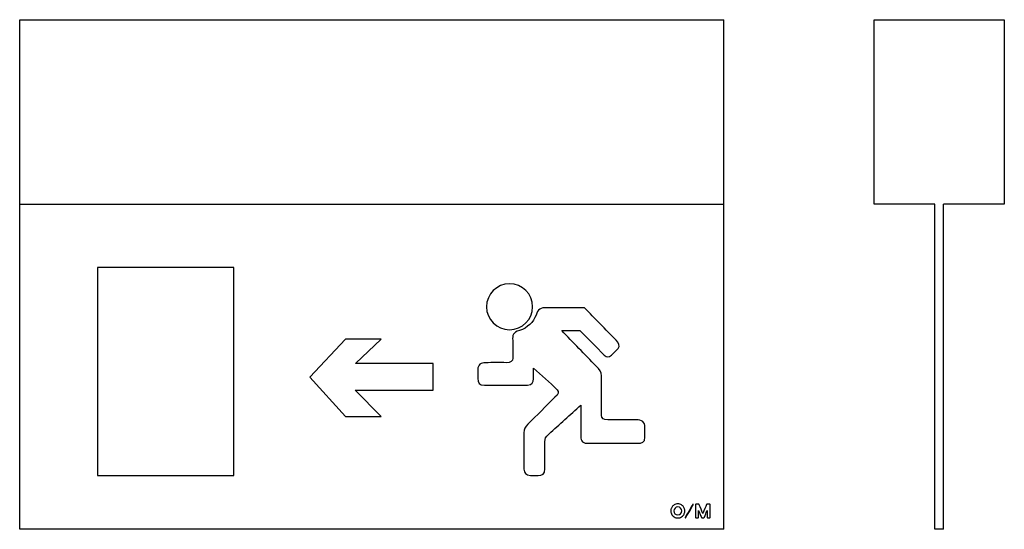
# Model space of a CAD drawing. Header units: millimetres. Extents: x -125 to 329, y -82 to 153.
import ezdxf

# ---------------------------------------------------------------- set-up
doc = ezdxf.new("R2010")
doc.units = ezdxf.units.MM

msp = doc.modelspace()

# ---------------------------------------------------------------- linework, layer by layer
at = {"color": 7, "linetype": 'Continuous', "lineweight": 25}
for p, q in [((-125.17, 68.41), (-125.17, 153.41)), ((-125.17, 153.41), (199.83, 153.41)), ((199.83, 68.41), (199.83, 153.41)), ((269.29, 68.41), (269.29, 153.41)), ((269.29, 153.41), (329.29, 153.41)), ((329.29, 153.41), (329.29, 68.41)), ((-125.17, 68.41), (199.83, 68.41)), ((-125.17, -81.59), (-125.17, 68.41)), ((199.83, -81.59), (199.83, 68.41)), ((297.29, 68.41), (269.29, 68.41)), ((297.29, -81.59), (297.29, 68.41)), ((301.29, -81.59), (301.29, 68.41)), ((329.29, 68.41), (301.29, 68.41)), ((-26.32, 39.14), (-89.21, 39.14)), ((-89.21, 39.14), (-89.21, -56.85)), ((-26.32, -56.85), (-26.32, 39.14)), ((135.46, 20.5), (118.01, 20.5)), ((124.99, 10.06), (133.42, 10.06)), ((25.25, 6.02), (8.76, -11.38)), ((41.63, 6.02), (25.25, 6.02)), ((29.84, -5.18), (41.63, 6.02)), ((65.63, -5.18), (29.84, -5.18)), ((65.63, -17.5), (65.63, -5.18)), ((86.26, -7.87), (86.26, -12.07)), ((111.96, -12.24), (111.96, -7.32)), ((8.76, -11.38), (25.25, -29.59)), ((143.36, -29.08), (143.36, -10.8)), ((41.63, -29.59), (29.61, -17.5)), ((29.61, -17.5), (65.63, -17.5)), ((89.38, -15.19), (109.19, -15.19)), ((133.81, -24.33), (133.81, -38.61)), ((25.25, -29.59), (41.63, -29.59)), ((159.31, -31.09), (146.28, -31.09)), ((163.35, -39.14), (163.35, -34.57)), ((107.54, -37.14), (107.54, -53.8)), ((117.27, -53.77), (117.27, -41.25)), ((137.29, -41.88), (160.04, -41.88)), ((-89.21, -56.85), (-26.32, -56.85)), ((110.67, -56.72), (114.17, -56.72)), ((178.8, -69.88), (178.36, -69.88)), ((193.5, -76.13), (193.5, -70.11)), ((175.34, -73.05), (175.34, -73.19)), ((178.51, -76.36), (178.65, -76.36)), ((199.83, -81.59), (-125.17, -81.59)), ((301.29, -81.59), (297.29, -81.59))]:
    msp.add_line(p, q, dxfattribs=at)
for points in [[(100.94, 31.65), (95.07, 31.65), (90.3, 26.9), (90.3, 21.06)], [(111.58, 21.06), (111.58, 26.9), (106.83, 31.65), (100.94, 31.65)], [(90.3, 21.06), (90.3, 15.19), (95.07, 10.44), (100.94, 10.44)], [(100.94, 10.44), (106.83, 10.44), (111.58, 15.19), (111.58, 21.06)], [(118.01, 20.5), (115.39, 20.83), (113.82, 19.74), (113.23, 17.2)], [(150.14, 5.69), (145.24, 10.62), (140.36, 15.57), (135.46, 20.5)], [(113.23, 17.2), (111.81, 13.99), (109.22, 11.28), (105.54, 10.06)], [(105.54, 10.06), (102.46, 9.32), (102.21, 7.92), (102.41, 5.49)], [(140.97, -6.4), (135.63, -0.91), (130.3, 4.57), (124.99, 10.06)], [(133.42, 10.06), (137.16, 6.3), (140.89, 2.51), (144.63, -1.27)], [(102.41, 5.49), (102.41, 2.74), (102.39, 0), (102.41, -2.74)], [(151.05, 1.83), (151.92, 2.97), (151.48, 4.27), (150.14, 5.69)], [(147.93, -1.27), (148.97, -0.23), (150.01, 0.79), (151.05, 1.83)], [(102.41, -2.74), (102.44, -4.12), (101.47, -4.78), (99.46, -4.75)], [(144.63, -1.27), (145.74, -2.24), (146.84, -2.52), (147.93, -1.27)], [(89.94, -4.75), (87.58, -4.67), (86.36, -5.72), (86.26, -7.87)], [(99.46, -4.75), (96.29, -4.72), (93.11, -4.75), (89.94, -4.75)], [(111.96, -7.32), (115.62, -10.62), (119.3, -13.89), (122.96, -17.2)], [(143.36, -10.8), (143.25, -8.97), (142.54, -7.95), (140.97, -6.4)], [(86.26, -12.07), (86.23, -13.92), (86.97, -15.19), (89.38, -15.19)], [(109.19, -15.19), (111.35, -14.99), (111.89, -13.77), (111.96, -12.24)], [(122.96, -17.2), (123.9, -18.26), (123.52, -19.41), (121.87, -20.68)], [(121.87, -20.68), (117.7, -24.82), (113.54, -28.96), (109.4, -33.12)], [(119.12, -37.69), (124, -33.22), (128.9, -28.78), (133.81, -24.33)], [(146.28, -31.09), (144.17, -31.24), (143.48, -30.35), (143.36, -29.08)], [(163.35, -34.57), (163.47, -32.03), (161.97, -31.04), (159.31, -31.09)], [(109.4, -33.12), (108.08, -34.34), (107.69, -35.33), (107.54, -37.14)], [(117.27, -41.25), (117.25, -39.57), (117.47, -39.32), (119.12, -37.69)], [(133.81, -38.61), (133.7, -41.15), (135.02, -42.09), (137.29, -41.88)], [(160.04, -41.88), (161.92, -41.88), (163.52, -41.58), (163.35, -39.14)], [(107.54, -53.8), (107.67, -55.65), (108.41, -56.67), (110.67, -56.72)], [(114.17, -56.72), (116.03, -56.72), (117.27, -56.16), (117.27, -53.77)], [(175.39, -72.62), (175.37, -72.75), (175.36, -72.89), (175.35, -73.02)], [(175.5, -72.12), (175.45, -72.28), (175.42, -72.45), (175.39, -72.62)], [(176.15, -70.99), (175.85, -71.31), (175.64, -71.7), (175.5, -72.12)], [(176.53, -70.62), (176.4, -70.73), (176.27, -70.85), (176.15, -70.99)], [(177.24, -70.17), (176.98, -70.29), (176.75, -70.44), (176.53, -70.62)], [(178.58, -71.29), (177.57, -71.29), (176.77, -72.08), (176.75, -73.12)], [(178.15, -69.91), (177.83, -69.95), (177.53, -70.04), (177.24, -70.17)], [(178.36, -69.88), (178.29, -69.89), (178.22, -69.9), (178.15, -69.91)], [(180.42, -73.12), (180.42, -72.1), (179.63, -71.3), (178.58, -71.29)], [(179.01, -69.91), (178.94, -69.9), (178.87, -69.89), (178.8, -69.88)], [(179.93, -70.18), (179.64, -70.04), (179.33, -69.95), (179.01, -69.91)], [(180.64, -70.62), (180.42, -70.44), (180.19, -70.29), (179.93, -70.18)], [(181.01, -70.98), (180.89, -70.85), (180.77, -70.73), (180.64, -70.62)], [(181.67, -72.12), (181.53, -71.69), (181.31, -71.31), (181.01, -70.98)], [(181.78, -72.63), (181.76, -72.46), (181.72, -72.29), (181.67, -72.12)], [(181.82, -73.1), (181.82, -72.94), (181.8, -72.79), (181.78, -72.63)], [(185.53, -70.1), (184.38, -72.06), (183.22, -74.02), (182.06, -75.97)], [(183.33, -74.33), (184.13, -72.98), (184.93, -71.63), (185.73, -70.27)], [(185.65, -69.98), (185.6, -70.01), (185.56, -70.06), (185.53, -70.1)], [(185.75, -69.96), (185.71, -69.97), (185.67, -69.96), (185.65, -69.98)], [(185.73, -70.27), (185.74, -70.26), (185.74, -70.24), (185.74, -70.23)], [(185.74, -70.23), (185.75, -70.14), (185.75, -70.06), (185.75, -69.96)], [(186.8, -70.08), (186.78, -70.11), (186.76, -70.13), (186.76, -70.17)], [(186.76, -70.17), (186.76, -72.1), (186.77, -74.03), (186.76, -75.96)], [(187.07, -69.96), (186.96, -69.96), (186.87, -69.99), (186.8, -70.08)], [(188.26, -69.97), (187.86, -69.97), (187.47, -69.97), (187.07, -69.96)], [(188.32, -69.99), (188.3, -69.98), (188.29, -69.97), (188.26, -69.97)], [(188.48, -70.25), (188.44, -70.16), (188.4, -70.06), (188.32, -69.99)], [(190.12, -74.27), (189.57, -72.93), (189.03, -71.59), (188.48, -70.25)], [(191.85, -70.13), (191.31, -71.42), (190.79, -72.71), (190.26, -74)], [(191.99, -69.97), (191.94, -70.03), (191.87, -70.07), (191.85, -70.13)], [(192.03, -69.97), (192.01, -69.97), (191.99, -69.97), (191.99, -69.97)], [(193.33, -69.97), (192.9, -69.97), (192.46, -69.97), (192.03, -69.97)], [(193.38, -69.99), (193.37, -69.98), (193.35, -69.97), (193.33, -69.97)], [(193.5, -70.11), (193.46, -70.07), (193.42, -70.03), (193.38, -69.99)], [(175.35, -73.02), (175.35, -73.03), (175.35, -73.04), (175.34, -73.05)], [(175.34, -73.19), (175.35, -73.25), (175.35, -73.31), (175.36, -73.38)], [(175.36, -73.38), (175.37, -73.57), (175.41, -73.77), (175.46, -73.96)], [(175.46, -73.96), (175.54, -74.29), (175.68, -74.59), (175.86, -74.88)], [(175.86, -74.88), (176.02, -75.13), (176.22, -75.35), (176.43, -75.54)], [(176.43, -75.54), (176.7, -75.78), (176.99, -75.96), (177.32, -76.1)], [(177.32, -76.1), (177.56, -76.21), (177.82, -76.29), (178.09, -76.32)], [(178.09, -76.32), (178.22, -76.34), (178.35, -76.35), (178.48, -76.36)], [(178.48, -76.36), (178.49, -76.36), (178.5, -76.36), (178.51, -76.36)], [(178.65, -76.36), (178.66, -76.36), (178.67, -76.36), (178.69, -76.36)], [(178.69, -76.36), (178.81, -76.35), (178.94, -76.34), (179.07, -76.32)], [(179.07, -76.32), (179.34, -76.29), (179.61, -76.21), (179.86, -76.1)], [(179.86, -76.1), (180.18, -75.96), (180.48, -75.77), (180.74, -75.53)], [(180.74, -75.53), (180.96, -75.34), (181.15, -75.12), (181.31, -74.87)], [(181.31, -74.87), (181.42, -74.71), (181.51, -74.54), (181.58, -74.36)], [(181.58, -74.36), (181.67, -74.13), (181.74, -73.89), (181.78, -73.64)], [(181.78, -73.64), (181.81, -73.46), (181.82, -73.28), (181.82, -73.1)], [(182.06, -75.97), (182.06, -75.98), (182.05, -75.99), (182.05, -76.01)], [(182.05, -76.01), (182.05, -76.09), (182.05, -76.18), (182.05, -76.28)], [(182.05, -76.28), (182.09, -76.27), (182.13, -76.28), (182.15, -76.26)], [(182.15, -76.26), (182.19, -76.23), (182.23, -76.19), (182.25, -76.15)], [(182.25, -76.15), (182.61, -75.54), (182.97, -74.94), (183.33, -74.33)], [(186.76, -75.96), (186.76, -76.08), (186.78, -76.17), (186.89, -76.25)], [(186.89, -76.25), (186.91, -76.26), (186.93, -76.27), (186.95, -76.27)], [(186.95, -76.27), (187.26, -76.27), (187.57, -76.27), (187.87, -76.28)], [(187.87, -76.28), (187.99, -76.28), (188.07, -76.25), (188.14, -76.16)], [(188.14, -76.16), (188.16, -76.13), (188.17, -76.11), (188.17, -76.08)], [(188.17, -72.95), (188.19, -72.96), (188.19, -72.97), (188.2, -72.98)], [(188.2, -72.98), (188.37, -73.4), (188.54, -73.82), (188.72, -74.24)], [(188.72, -74.24), (188.97, -74.87), (189.23, -75.49), (189.49, -76.11)], [(189.49, -76.11), (189.51, -76.17), (189.57, -76.22), (189.62, -76.27)], [(190.13, -74.3), (190.13, -74.29), (190.12, -74.28), (190.12, -74.27)], [(190.26, -74), (190.22, -74.1), (190.18, -74.2), (190.13, -74.3)], [(190.63, -76.27), (190.64, -76.27), (190.65, -76.27), (190.67, -76.26)], [(190.67, -76.26), (190.74, -76.2), (190.8, -76.13), (190.83, -76.04)], [(190.83, -76.04), (190.84, -76), (190.86, -75.96), (190.87, -75.92)], [(190.87, -75.92), (191.26, -74.97), (191.65, -74.03), (192.05, -73.08)], [(192.05, -73.08), (192.06, -73.04), (192.08, -73.01), (192.09, -72.97)], [(192.09, -72.97), (192.09, -72.97), (192.1, -72.97), (192.1, -72.97)], [(192.1, -75.95), (192.1, -76.07), (192.11, -76.17), (192.22, -76.24)], [(192.22, -76.24), (192.22, -76.24), (192.22, -76.25), (192.23, -76.25)], [(192.23, -76.25), (192.24, -76.26), (192.26, -76.27), (192.28, -76.27)], [(192.28, -76.27), (192.63, -76.27), (192.98, -76.27), (193.33, -76.27)], [(193.33, -76.27), (193.35, -76.27), (193.37, -76.26), (193.39, -76.25)], [(193.39, -76.25), (193.43, -76.21), (193.47, -76.17), (193.5, -76.13)]]:
    msp.add_open_spline(points, degree=3, dxfattribs=at)
for points, knots in [([(176.75, -73.12), (176.77, -74.15), (177.56, -74.95), (178.58, -74.95), (179.6, -74.95), (180.41, -74.17), (180.42, -73.12)], [0, 0, 0, 0, 1, 1, 1, 2, 2, 2, 2]), ([(188.17, -76.08), (188.17, -75.05), (188.17, -74.02), (188.17, -73), (188.17, -72.98), (188.17, -72.97), (188.17, -72.95)], [20, 20, 20, 20, 21, 21, 21, 22, 22, 22, 22]), ([(189.62, -76.27), (189.62, -76.27), (189.64, -76.27), (189.65, -76.27), (189.97, -76.27), (190.3, -76.27), (190.63, -76.27)], [14, 14, 14, 14, 15, 15, 15, 16, 16, 16, 16]), ([(192.1, -72.97), (192.1, -72.99), (192.1, -73.01), (192.1, -73.02), (192.1, -74), (192.1, -74.98), (192.1, -75.95)], [6, 6, 6, 6, 7, 7, 7, 8, 8, 8, 8])]:
    msp.add_open_spline(points, degree=3, knots=knots, dxfattribs=at)

doc.saveas('drawing.dxf')
